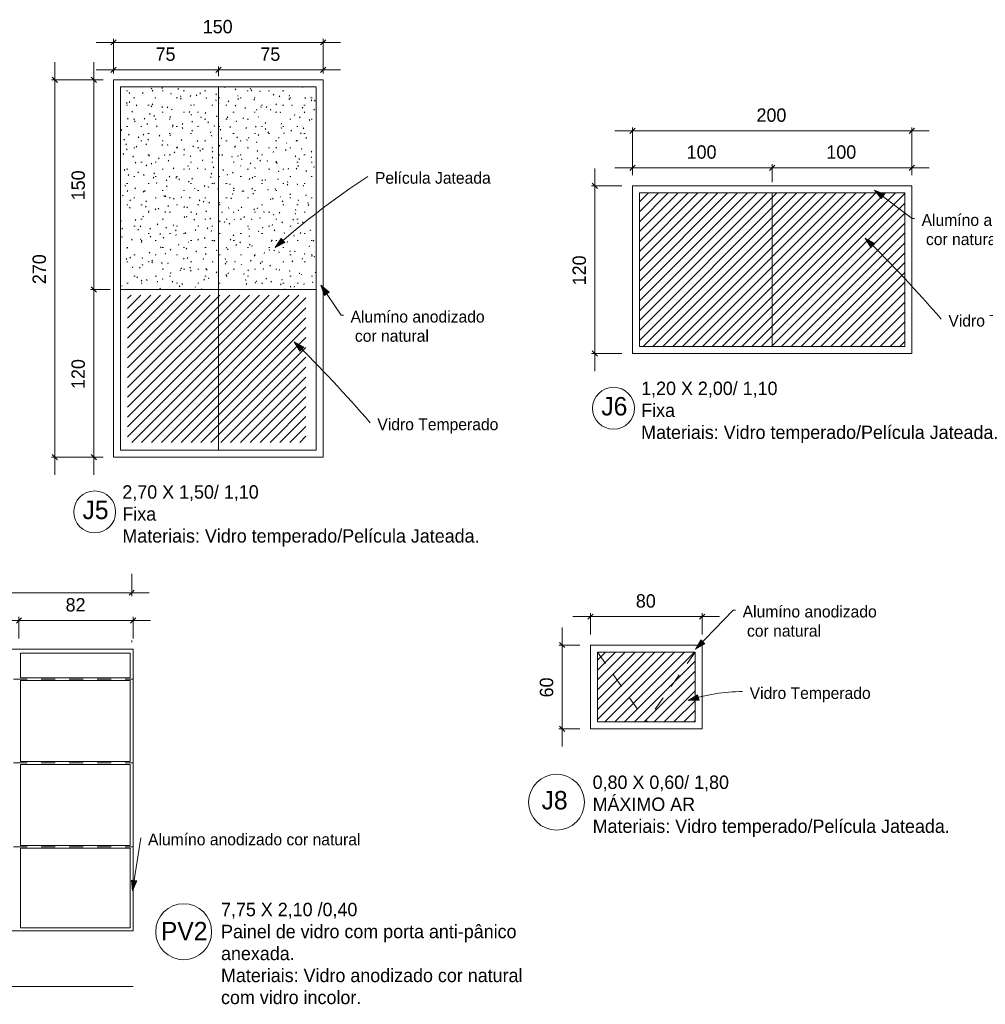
# Model space of a CAD drawing. Header units: metres. Extents: x -1.1 to 55.8, y -6.6 to 5.6.
# Tile 14 of 17: x 40.8 to 47.7, y -6.6 to 0.5. Entities that reach past the tile are written whole.
import ezdxf

# ---------------------------------------------------------------- set-up
doc = ezdxf.new("R2010")
doc.units = ezdxf.units.M
doc.linetypes.add('Oculta', pattern=[0.007144, 0.004763, -0.002381])
doc.linetypes.add('Projeção', pattern=[0.003969, 0.002381, -0.001587])
for name, color, linetype, lineweight in [('A-ANNO-DIMS', 211, 'Continuous', 9), ('A-ANNO-DIMS-25', 211, 'Continuous', 9), ('A-DETL', 90, 'Continuous', 18), ('A-DETL-GENF', 92, 'Continuous', 18), ('A-DETL-HDLN', 90, 'Oculta', 18), ('A-FLOR-OVHD', 1, 'Projeção', 18), ('G-ANNO-TEXT', 231, 'Continuous', 9)]:
    doc.layers.add(name, color=color, linetype=linetype, lineweight=lineweight)
doc.styles.add('Century Gothic', font='GOTHIC.TTF', dxfattribs={"height": 0.095807})
doc.styles.add('Century Gothic_1', font='GOTHIC.TTF', dxfattribs={"height": 0.131735})
doc.styles.add('Century Gothic_2', font='GOTHIC.TTF', dxfattribs={"height": 0.083832})
doc.dimstyles.new('_Cotas_detalhamento_4_mm__', dxfattribs={"dimscale": 0.3048, "dimtxt": 0.1, "dimasz": 0.123031, "dimexe": 0.082021, "dimexo": 0.246063, "dimgap": 0.123031, "dimtad": 1, "dimdec": 0, "dimlfac": 100, "dimzin": 0, "dimdsep": 46, "dimtxsty": 'Century Gothic', "dimblk1": 'OBLIQUE', "dimblk2": 'OBLIQUE', "dimsah": 1, "dimcen": 0.09, "dimdle": 0.410105, "dimazin": 0, "dimtfac": 1, "dimtdec": 4, "dimtix": 1, "dimtmove": 0, "dimatfit": 3, "dimfxl": 1, "dimtvp": 1, "dimtolj": 1, "dimtzin": 0, "dimarcsym": 2})

# ---------------------------------------------------------------- blocks, each defined once
blk = doc.blocks.new('DIMBLOCK108-DETALHAMENTO ESQUADRIAS')
at = {"layer": 'A-ANNO-DIMS-25', "lineweight": 18}
for p, q in [((39.9727, -3.8398), (39.954, -3.8586)), ((39.9727, -3.8398), (39.9915, -3.8211)), ((40.7964, -3.8398), (40.7777, -3.8586)), ((40.7964, -3.8398), (40.8152, -3.8211))]:
    blk.add_line(p, q, dxfattribs=at)
at = {"layer": 'A-ANNO-DIMS-25'}
for p, q in [((39.9727, -3.9693), (39.9727, -3.8148)), ((39.9727, -3.8398), (40.7964, -3.8398)), ((39.9727, -3.8398), (39.9727, -3.9693)), ((40.7964, -3.9693), (40.7964, -3.8148)), ((40.7964, -3.8398), (40.7964, -3.9693))]:
    blk.add_line(p, q, dxfattribs=at)
at = {"layer": 'A-ANNO-DIMS-25', "color": 0, "insert": (40.31, -3.6796), "char_height": 0.09581, "width": 0.179048, "attachment_point": 1, "line_spacing_factor": 0.984117, "style": 'Century Gothic'}
blk.add_mtext('82', dxfattribs=at)
blk = doc.blocks.new('_Oblique')
at = {"color": 0, "linetype": 'ByBlock', "lineweight": -2}
blk.add_line((-0.5, -0.5), (0.5, 0.5), dxfattribs=at)
blk = doc.blocks.new('DIMBLOCK109-DETALHAMENTO ESQUADRIAS')
at = {"layer": 'A-ANNO-DIMS-25', "lineweight": 18}
for p, q in [((40.7964, -3.8398), (40.7777, -3.8586)), ((40.7964, -3.8398), (40.8152, -3.8211)), ((41.6131, -3.8398), (41.5944, -3.8586)), ((41.6131, -3.8398), (41.6319, -3.8211))]:
    blk.add_line(p, q, dxfattribs=at)
at = {"layer": 'A-ANNO-DIMS-25'}
for p, q in [((40.7964, -3.9693), (40.7964, -3.8148)), ((40.7964, -3.8398), (41.7381, -3.8398)), ((40.7964, -3.8398), (40.7964, -3.9693)), ((41.6131, -3.9693), (41.6131, -3.8148)), ((41.6131, -3.8398), (41.6131, -3.9693))]:
    blk.add_line(p, q, dxfattribs=at)
at = {"layer": 'A-ANNO-DIMS-25', "color": 0, "insert": (41.1302, -3.6796), "char_height": 0.09581, "width": 0.179048, "attachment_point": 1, "line_spacing_factor": 0.984117, "style": 'Century Gothic'}
blk.add_mtext('82', dxfattribs=at)
blk = doc.blocks.new('DIMBLOCK116-DETALHAMENTO ESQUADRIAS')
at = {"layer": 'A-ANNO-DIMS-25'}
for p, q in [((41.6031, -3.5054), (41.6031, -3.6661)), ((41.6031, -3.6411), (41.6031, -3.5054)), ((39.156, -3.9993), (39.156, -3.6161)), ((41.7281, -3.6411), (39.156, -3.6411)), ((39.156, -3.6411), (39.156, -3.9993))]:
    blk.add_line(p, q, dxfattribs=at)
at = {"layer": 'A-ANNO-DIMS-25', "lineweight": 18}
for p, q in [((39.156, -3.6411), (39.1373, -3.6599)), ((39.156, -3.6411), (39.1748, -3.6224)), ((41.6031, -3.6411), (41.5844, -3.6599)), ((41.6031, -3.6411), (41.6219, -3.6224))]:
    blk.add_line(p, q, dxfattribs=at)
at = {"layer": 'A-ANNO-DIMS-25', "color": 0, "insert": (40.2676, -3.4809), "char_height": 0.09581, "width": 0.268571, "attachment_point": 1, "line_spacing_factor": 0.984117, "style": 'Century Gothic'}
blk.add_mtext('245', dxfattribs=at)
blk = doc.blocks.new('DIMBLOCK127-DETALHAMENTO ESQUADRIAS')
at = {"layer": 'A-ANNO-DIMS-25'}
for p, q in [((41.4488, -1.472), (41.3072, -1.472)), ((41.3322, -2.797), (41.3322, -1.472)), ((41.3322, -1.472), (41.4488, -1.472)), ((41.3988, -2.672), (41.3072, -2.672)), ((41.3322, -2.672), (41.3988, -2.672))]:
    blk.add_line(p, q, dxfattribs=at)
at = {"layer": 'A-ANNO-DIMS-25', "lineweight": 18}
for p, q in [((41.3322, -1.472), (41.3134, -1.4532)), ((41.3322, -1.472), (41.3509, -1.4907)), ((41.3322, -2.672), (41.3134, -2.6532)), ((41.3322, -2.672), (41.3509, -2.6907))]:
    blk.add_line(p, q, dxfattribs=at)
at = {"layer": 'A-ANNO-DIMS-25', "color": 0, "insert": (41.1719, -2.1839), "char_height": 0.09581, "width": 0.268571, "attachment_point": 1, "rotation": 90, "line_spacing_factor": 0.984117, "style": 'Century Gothic'}
blk.add_mtext('120', dxfattribs=at)
blk = doc.blocks.new('DIMBLOCK128-DETALHAMENTO ESQUADRIAS')
at = {"layer": 'A-ANNO-DIMS-25'}
for p, q in [((41.3322, -1.472), (41.3322, 0.153)), ((41.3988, 0.028), (41.3072, 0.028)), ((41.3322, 0.028), (41.3988, 0.028)), ((41.4488, -1.472), (41.3072, -1.472)), ((41.3322, -1.472), (41.4488, -1.472))]:
    blk.add_line(p, q, dxfattribs=at)
at = {"layer": 'A-ANNO-DIMS-25', "lineweight": 18}
for p, q in [((41.3322, 0.028), (41.3134, 0.0468)), ((41.3322, 0.028), (41.3509, 0.0093)), ((41.3322, -1.472), (41.3134, -1.4532)), ((41.3322, -1.472), (41.3509, -1.4907))]:
    blk.add_line(p, q, dxfattribs=at)
at = {"layer": 'A-ANNO-DIMS-25', "color": 0, "insert": (41.1719, -0.8339), "char_height": 0.09581, "width": 0.268571, "attachment_point": 1, "rotation": 90, "line_spacing_factor": 0.984117, "style": 'Century Gothic'}
blk.add_mtext('150', dxfattribs=at)
blk = doc.blocks.new('DIMBLOCK129-DETALHAMENTO ESQUADRIAS')
at = {"layer": 'A-ANNO-DIMS-25'}
for p, q in [((41.3488, 0.0991), (42.2238, 0.0991)), ((41.4738, 0.103), (41.4738, 0.0741)), ((41.4738, 0.0991), (41.4738, 0.103)), ((42.2238, 0.053), (42.2238, 0.1241)), ((42.2238, 0.0991), (42.2238, 0.053))]:
    blk.add_line(p, q, dxfattribs=at)
at = {"layer": 'A-ANNO-DIMS-25', "lineweight": 18}
for p, q in [((41.4738, 0.0991), (41.455, 0.0804)), ((41.4738, 0.0991), (41.4925, 0.1179)), ((42.2238, 0.0991), (42.205, 0.0804)), ((42.2238, 0.0991), (42.2425, 0.1179))]:
    blk.add_line(p, q, dxfattribs=at)
at = {"layer": 'A-ANNO-DIMS-25', "color": 0, "insert": (41.7742, 0.2594), "char_height": 0.09581, "width": 0.179048, "attachment_point": 1, "line_spacing_factor": 0.984117, "style": 'Century Gothic'}
blk.add_mtext('75', dxfattribs=at)
blk = doc.blocks.new('DIMBLOCK130-DETALHAMENTO ESQUADRIAS')
at = {"layer": 'A-ANNO-DIMS-25', "lineweight": 18}
for p, q in [((42.2238, 0.0991), (42.205, 0.0804)), ((42.2238, 0.0991), (42.2425, 0.1179)), ((42.9738, 0.0991), (42.955, 0.0804)), ((42.9738, 0.0991), (42.9925, 0.1179))]:
    blk.add_line(p, q, dxfattribs=at)
at = {"layer": 'A-ANNO-DIMS-25'}
for p, q in [((42.2238, 0.053), (42.2238, 0.1241)), ((42.2238, 0.0991), (43.0988, 0.0991)), ((42.2238, 0.0991), (42.2238, 0.053)), ((42.9738, 0.103), (42.9738, 0.0741)), ((42.9738, 0.0991), (42.9738, 0.103))]:
    blk.add_line(p, q, dxfattribs=at)
at = {"layer": 'A-ANNO-DIMS-25', "color": 0, "insert": (42.5242, 0.2594), "char_height": 0.09581, "width": 0.179048, "attachment_point": 1, "line_spacing_factor": 0.984117, "style": 'Century Gothic'}
blk.add_mtext('75', dxfattribs=at)
blk = doc.blocks.new('DIMBLOCK131-DETALHAMENTO ESQUADRIAS')
at = {"layer": 'A-ANNO-DIMS-25'}
for p, q in [((41.3488, 0.2958), (43.0988, 0.2958)), ((41.4738, 0.103), (41.4738, 0.3208)), ((41.4738, 0.2958), (41.4738, 0.103)), ((42.9738, 0.103), (42.9738, 0.3208)), ((42.9738, 0.2958), (42.9738, 0.103))]:
    blk.add_line(p, q, dxfattribs=at)
at = {"layer": 'A-ANNO-DIMS-25', "lineweight": 18}
for p, q in [((41.4738, 0.2958), (41.455, 0.2771)), ((41.4738, 0.2958), (41.4925, 0.3146)), ((42.9738, 0.2958), (42.955, 0.2771)), ((42.9738, 0.2958), (42.9925, 0.3146))]:
    blk.add_line(p, q, dxfattribs=at)
at = {"layer": 'A-ANNO-DIMS-25', "color": 0, "insert": (42.1119, 0.4561), "char_height": 0.09581, "width": 0.268571, "attachment_point": 1, "line_spacing_factor": 0.984117, "style": 'Century Gothic'}
blk.add_mtext('150', dxfattribs=at)
blk = doc.blocks.new('DIMBLOCK149-DETALHAMENTO ESQUADRIAS')
at = {"layer": 'A-ANNO-DIMS-25'}
for p, q in [((41.0538, -2.797), (41.0538, 0.153)), ((41.3988, 0.028), (41.0288, 0.028)), ((41.0538, 0.028), (41.3988, 0.028)), ((41.3988, -2.672), (41.0288, -2.672)), ((41.0538, -2.672), (41.3988, -2.672))]:
    blk.add_line(p, q, dxfattribs=at)
at = {"layer": 'A-ANNO-DIMS-25', "lineweight": 18}
for p, q in [((41.0538, 0.028), (41.035, 0.0468)), ((41.0538, 0.028), (41.0725, 0.0093)), ((41.0538, -2.672), (41.035, -2.6532)), ((41.0538, -2.672), (41.0725, -2.6907))]:
    blk.add_line(p, q, dxfattribs=at)
at = {"layer": 'A-ANNO-DIMS-25', "color": 0, "insert": (40.8935, -1.4339), "char_height": 0.09581, "width": 0.268571, "attachment_point": 1, "rotation": 90, "line_spacing_factor": 0.984117, "style": 'Century Gothic'}
blk.add_mtext('270', dxfattribs=at)
blk = doc.blocks.new('DIMBLOCK150-DETALHAMENTO ESQUADRIAS')
at = {"layer": 'A-ANNO-DIMS-25'}
for p, q in [((45.0623, -0.6011), (46.1873, -0.6011)), ((45.1873, -0.6555), (45.1873, -0.5761)), ((45.1873, -0.6011), (45.1873, -0.6555)), ((46.1873, -0.7055), (46.1873, -0.5761)), ((46.1873, -0.6011), (46.1873, -0.7055))]:
    blk.add_line(p, q, dxfattribs=at)
at = {"layer": 'A-ANNO-DIMS-25', "lineweight": 18}
for p, q in [((45.1873, -0.6011), (45.1686, -0.6198)), ((45.1873, -0.6011), (45.2061, -0.5823)), ((46.1873, -0.6011), (46.1686, -0.6198)), ((46.1873, -0.6011), (46.2061, -0.5823))]:
    blk.add_line(p, q, dxfattribs=at)
at = {"layer": 'A-ANNO-DIMS-25', "color": 0, "insert": (45.5754, -0.4408), "char_height": 0.09581, "width": 0.268571, "attachment_point": 1, "line_spacing_factor": 0.984117, "style": 'Century Gothic'}
blk.add_mtext('100', dxfattribs=at)
blk = doc.blocks.new('DIMBLOCK151-DETALHAMENTO ESQUADRIAS')
at = {"layer": 'A-ANNO-DIMS-25', "lineweight": 18}
for p, q in [((46.1873, -0.6011), (46.1686, -0.6198)), ((46.1873, -0.6011), (46.2061, -0.5823)), ((47.1873, -0.6011), (47.1686, -0.6198)), ((47.1873, -0.6011), (47.2061, -0.5823))]:
    blk.add_line(p, q, dxfattribs=at)
at = {"layer": 'A-ANNO-DIMS-25'}
for p, q in [((46.1873, -0.7055), (46.1873, -0.5761)), ((46.1873, -0.6011), (47.3123, -0.6011)), ((46.1873, -0.6011), (46.1873, -0.7055)), ((47.1873, -0.6555), (47.1873, -0.5761)), ((47.1873, -0.6011), (47.1873, -0.6555))]:
    blk.add_line(p, q, dxfattribs=at)
at = {"layer": 'A-ANNO-DIMS-25', "color": 0, "insert": (46.5754, -0.4408), "char_height": 0.09581, "width": 0.268571, "attachment_point": 1, "line_spacing_factor": 0.984117, "style": 'Century Gothic'}
blk.add_mtext('100', dxfattribs=at)
blk = doc.blocks.new('DIMBLOCK152-DETALHAMENTO ESQUADRIAS')
at = {"layer": 'A-ANNO-DIMS-25'}
for p, q in [((45.0623, -0.3372), (47.3123, -0.3372)), ((45.1873, -0.6555), (45.1873, -0.3122)), ((45.1873, -0.3372), (45.1873, -0.6555)), ((47.1873, -0.6555), (47.1873, -0.3122)), ((47.1873, -0.3372), (47.1873, -0.6555))]:
    blk.add_line(p, q, dxfattribs=at)
at = {"layer": 'A-ANNO-DIMS-25', "lineweight": 18}
for p, q in [((45.1873, -0.3372), (45.1686, -0.356)), ((45.1873, -0.3372), (45.2061, -0.3185)), ((47.1873, -0.3372), (47.1686, -0.356)), ((47.1873, -0.3372), (47.2061, -0.3185))]:
    blk.add_line(p, q, dxfattribs=at)
at = {"layer": 'A-ANNO-DIMS-25', "color": 0, "insert": (46.0754, -0.1769), "char_height": 0.09581, "width": 0.268571, "attachment_point": 1, "line_spacing_factor": 0.984117, "style": 'Century Gothic'}
blk.add_mtext('200', dxfattribs=at)
blk = doc.blocks.new('DIMBLOCK153-DETALHAMENTO ESQUADRIAS')
at = {"layer": 'A-ANNO-DIMS-25'}
for p, q in [((44.919, -2.0555), (44.919, -0.6055)), ((45.1123, -0.7305), (44.894, -0.7305)), ((44.919, -0.7305), (45.1123, -0.7305)), ((45.1123, -1.9305), (44.894, -1.9305)), ((44.919, -1.9305), (45.1123, -1.9305))]:
    blk.add_line(p, q, dxfattribs=at)
at = {"layer": 'A-ANNO-DIMS-25', "lineweight": 18}
for p, q in [((44.919, -0.7305), (44.9003, -0.7118)), ((44.919, -0.7305), (44.9378, -0.7493)), ((44.919, -1.9305), (44.9003, -1.9118)), ((44.919, -1.9305), (44.9378, -1.9493))]:
    blk.add_line(p, q, dxfattribs=at)
at = {"layer": 'A-ANNO-DIMS-25', "color": 0, "insert": (44.7587, -1.4424), "char_height": 0.09581, "width": 0.268571, "attachment_point": 1, "rotation": 90, "line_spacing_factor": 0.984117, "style": 'Century Gothic'}
blk.add_mtext('120', dxfattribs=at)
blk = doc.blocks.new('DIMBLOCK158-DETALHAMENTO ESQUADRIAS')
at = {"layer": 'A-ANNO-DIMS-25'}
for p, q in [((44.8864, -3.9406), (44.8864, -3.7876)), ((45.6864, -3.9406), (45.6864, -3.7876)), ((44.7614, -3.8126), (45.8114, -3.8126)), ((44.8864, -3.8126), (44.8864, -3.9406)), ((45.6864, -3.8126), (45.6864, -3.9406))]:
    blk.add_line(p, q, dxfattribs=at)
at = {"layer": 'A-ANNO-DIMS-25', "lineweight": 18}
for p, q in [((44.8864, -3.8126), (44.9051, -3.7938)), ((45.6864, -3.8126), (45.7051, -3.7938)), ((44.8864, -3.8126), (44.8676, -3.8313)), ((45.6864, -3.8126), (45.6676, -3.8313))]:
    blk.add_line(p, q, dxfattribs=at)
at = {"layer": 'A-ANNO-DIMS-25', "color": 0, "insert": (45.2117, -3.6523), "char_height": 0.09581, "width": 0.179048, "attachment_point": 1, "line_spacing_factor": 0.984117, "style": 'Century Gothic'}
blk.add_mtext('80', dxfattribs=at)
blk = doc.blocks.new('DIMBLOCK159-DETALHAMENTO ESQUADRIAS')
at = {"layer": 'A-ANNO-DIMS-25'}
for p, q in [((44.6845, -4.7406), (44.6845, -3.8906)), ((44.8114, -4.0156), (44.6595, -4.0156)), ((44.6845, -4.0156), (44.8114, -4.0156)), ((44.8114, -4.6156), (44.6595, -4.6156)), ((44.6845, -4.6156), (44.8114, -4.6156))]:
    blk.add_line(p, q, dxfattribs=at)
at = {"layer": 'A-ANNO-DIMS-25', "lineweight": 18}
for p, q in [((44.6845, -4.0156), (44.6658, -3.9968)), ((44.6845, -4.0156), (44.7033, -4.0343)), ((44.6845, -4.6156), (44.6658, -4.5968)), ((44.6845, -4.6156), (44.7033, -4.6343))]:
    blk.add_line(p, q, dxfattribs=at)
at = {"layer": 'A-ANNO-DIMS-25', "color": 0, "insert": (44.5242, -4.3902), "char_height": 0.09581, "width": 0.179048, "attachment_point": 1, "rotation": 90, "line_spacing_factor": 0.984117, "style": 'Century Gothic'}
blk.add_mtext('60', dxfattribs=at)

msp = doc.modelspace()

# ---------------------------------------------------------------- hatches: boundary and pattern name
at = {"layer": 'A-DETL-GENF'}
h = msp.add_hatch(dxfattribs=at)
h.set_pattern_fill('FP_1', color=131, style=0, pattern_type=2)
h.set_pattern_definition([(0, (28.619, 0), (0.203, 0.051), [0.008, -0.144, 0.008, -0.144, -0.813]), (0, (28.619, 0), (0.203, 0.051), [-0.305, 0.008, -0.296, 0.008, -0.144, -0.356]), (0, (28.619, 0), (0.203, 0.051), [-0.762, 0.008, -0.093, 0.008, -0.246]), (120, (28.696, 0.025), (-0.1456673, 0.15030316), [0.008, -0.144, 0.008, -0.144, -0.813]), (120, (28.696, 0.025), (-0.1456673, 0.15030316), [-0.305, 0.008, -0.296, 0.008, -0.144, -0.356]), (120, (28.696, 0.025), (-0.1456673, 0.15030316), [-0.762, 0.008, -0.093, 0.008, -0.246]), (240, (28.721, 0.127), (-0.0573327, -0.20130316), [0.008, -0.144, 0.008, -0.144, -0.813]), (240, (28.721, 0.127), (-0.0573327, -0.20130316), [-0.305, 0.008, -0.296, 0.008, -0.144, -0.356]), (240, (28.721, 0.127), (-0.0573327, -0.20130316), [-0.762, 0.008, -0.093, 0.008, -0.246])])
h.paths.add_polyline_path([(42.9238, -1.472), (42.9238, -0.022), (41.5238, -0.022), (41.5238, -1.472)], flags=0)
h = msp.add_hatch(dxfattribs=at)
h.set_pattern_fill('FP_6', color=8, style=0, pattern_type=2)
h.set_pattern_definition([(45, (37.705, -0.883), (-0.03535534, 0.03535534), [])])
h.paths.add_polyline_path([(47.1373, -1.8805), (47.1373, -0.7805), (45.2373, -0.7805), (45.2373, -1.8805), (47.0096, -1.8805)], flags=0)
h = msp.add_hatch(dxfattribs=at)
h.set_pattern_fill('FP_4', color=8, style=0, pattern_type=2)
h.set_pattern_definition([(45, (33.991, -1.624), (-0.03535534, 0.03535534), [])])
h.paths.add_polyline_path([(42.8506, -2.5673), (42.8506, -1.512), (41.5738, -1.512), (41.5738, -2.5673), (42.7745, -2.5673)], flags=0)
h = msp.add_hatch(dxfattribs=at)
h.set_pattern_fill('FP_9', color=8, style=0, pattern_type=2)
h.set_pattern_definition([(45, (38.104, -4.168), (-0.03535534, 0.03535534), [])])
h.paths.add_polyline_path([(45.6364, -4.5656), (45.6364, -4.0656), (44.9364, -4.0656), (44.9364, -4.5656), (45.5841, -4.5656)], flags=0)
at = {"layer": 'G-ANNO-TEXT'}
for points in [[(46.9204, -0.7612), (46.9682, -0.8224), (46.9924, -0.7903)], [(42.6291, -1.1709), (42.6988, -1.1366), (42.6724, -1.1064)], [(46.8542, -1.1045), (46.8935, -1.1715), (46.9217, -1.1429)], [(42.9576, -1.4409), (42.9829, -1.5143), (43.0162, -1.4918)], [(42.7667, -1.8459), (42.806, -1.9129), (42.8342, -1.8843)], [(45.6394, -4.0463), (45.7059, -4.0061), (45.6769, -3.9783)], [(45.587, -4.4129), (45.6646, -4.4101), (45.6528, -4.3717)], [(41.6086, -5.7741), (41.6403, -5.7033), (41.6006, -5.6969)]]:
    msp.add_hatch(color=250, dxfattribs=at).paths.add_polyline_path(points, flags=0)

# ---------------------------------------------------------------- linework, layer by layer
at = {"layer": 'A-DETL'}
for p, q in [((41.4738, 0.028), (42.9738, 0.028)), ((41.4738, -2.672), (41.4738, 0.028)), ((42.9738, -2.672), (42.9738, 0.028)), ((42.9238, -0.022), (41.5238, -0.022)), ((41.5238, -0.022), (41.5238, -1.472)), ((41.5238, -2.622), (41.5238, -0.022)), ((41.5238, -0.022), (42.9238, -0.022)), ((42.2238, -2.622), (42.2238, -0.022)), ((42.9238, -1.472), (42.9238, -0.022)), ((42.9238, -2.622), (42.9238, -0.022)), ((45.1873, -0.7305), (47.1873, -0.7305)), ((45.1873, -1.9305), (45.1873, -0.7305)), ((47.1873, -1.9305), (47.1873, -0.7305)), ((45.2373, -1.8805), (45.2373, -0.7805)), ((45.2373, -0.7805), (47.1373, -0.7805)), ((45.2373, -0.7805), (47.1373, -0.7805)), ((46.1873, -1.8805), (46.1873, -0.7805)), ((47.1373, -1.8805), (47.1373, -0.7805)), ((41.5238, -1.472), (42.9238, -1.472)), ((41.5238, -1.472), (42.9238, -1.472)), ((45.2373, -1.8805), (47.1373, -1.8805)), ((45.1873, -1.9305), (47.1873, -1.9305)), ((41.4738, -2.672), (42.9738, -2.672)), ((41.5238, -2.622), (42.9238, -2.622)), ((33.8631, -4.0443), (41.6131, -4.0443)), ((40.8064, -4.0743), (40.8064, -4.2493)), ((40.8064, -4.0743), (41.5931, -4.0743)), ((41.5931, -4.0743), (41.5931, -4.2493)), ((41.6131, -4.0443), (41.6131, -6.0593)), ((44.8864, -4.0156), (45.6864, -4.0156)), ((44.8864, -4.6156), (44.8864, -4.0156)), ((44.9364, -4.0656), (45.6364, -4.0656)), ((44.9364, -4.5656), (44.9364, -4.0656)), ((45.6364, -4.0656), (45.6364, -4.5656)), ((45.6864, -4.0156), (45.6864, -4.6156)), ((40.8064, -4.2493), (41.5931, -4.2493)), ((40.8064, -4.2693), (40.8064, -4.8493)), ((40.8064, -4.2693), (41.5931, -4.2693)), ((41.5931, -4.2693), (41.5931, -4.8493)), ((45.6364, -4.5656), (44.9364, -4.5656)), ((45.6864, -4.6156), (44.8864, -4.6156)), ((40.8064, -4.8493), (41.5931, -4.8493)), ((40.8064, -4.8693), (40.8064, -5.4493)), ((40.8064, -4.8693), (41.5931, -4.8693)), ((41.5931, -4.8693), (41.5931, -5.4493)), ((40.8064, -5.4493), (41.5931, -5.4493)), ((40.8064, -5.4693), (41.5931, -5.4693)), ((40.8064, -5.4693), (40.8064, -6.0393)), ((41.5931, -5.4693), (41.5931, -6.0393)), ((40.8064, -6.0393), (41.5931, -6.0393)), ((39.176, -6.0593), (41.6131, -6.0593)), ((33.7931, -6.4593), (41.6131, -6.4593))]:
    msp.add_line(p, q, dxfattribs=at)
for centre, radius in [((45.0519, -2.322), 0.15), ((41.3384, -3.0634), 0.15), ((44.6444, -5.14), 0.2), ((41.9751, -6.0664), 0.2)]:
    msp.add_circle(centre, radius, dxfattribs=at)
at = {"layer": 'A-DETL-HDLN'}
for p, q in [((41.6031, -3.9843), (41.6031, -3.9943)), ((39.156, -4.2593), (41.6131, -4.2593)), ((39.156, -4.8593), (41.6131, -4.8593)), ((39.156, -5.4593), (41.6131, -5.4593))]:
    msp.add_line(p, q, dxfattribs=at)
at = {"layer": 'A-FLOR-OVHD'}
for p in [(44.9364, -4.0656), (45.6364, -4.0656)]:
    msp.add_line(p, (45.2864, -4.5656), dxfattribs=at)
at = {"layer": 'G-ANNO-TEXT', "color": 250}
for p, q in [((46.9204, -0.7612), (46.9682, -0.8224)), ((46.9924, -0.7903), (46.9204, -0.7612)), ((46.9204, -0.7612), (47.19, -0.9644)), ((46.9682, -0.8224), (46.9924, -0.7903)), ((47.19, -0.9644), (47.2064, -0.9644)), ((42.6724, -1.1064), (42.6291, -1.1709)), ((42.6988, -1.1366), (42.6724, -1.1064)), ((46.8542, -1.1045), (46.8935, -1.1715)), ((46.9217, -1.1429), (46.8542, -1.1045)), ((42.6291, -1.1709), (42.6988, -1.1366)), ((46.8935, -1.1715), (46.9217, -1.1429)), ((42.9576, -1.4409), (42.9829, -1.5143)), ((43.0162, -1.4918), (42.9576, -1.4409)), ((42.9576, -1.4409), (43.1026, -1.6558)), ((42.9829, -1.5143), (43.0162, -1.4918)), ((43.1026, -1.6558), (43.1189, -1.6558)), ((42.7667, -1.8459), (42.806, -1.9129)), ((42.8342, -1.8843), (42.7667, -1.8459)), ((42.806, -1.9129), (42.8342, -1.8843)), ((45.6394, -4.0463), (45.909, -3.7656)), ((45.909, -3.7656), (45.9254, -3.7656)), ((45.6769, -3.9783), (45.6394, -4.0463)), ((45.6394, -4.0463), (45.7059, -4.0061)), ((45.7059, -4.0061), (45.6769, -3.9783)), ((45.6528, -4.3717), (45.587, -4.4129)), ((45.587, -4.4129), (45.6646, -4.4101)), ((45.6646, -4.4101), (45.6528, -4.3717)), ((41.6086, -5.7741), (41.6693, -5.3955)), ((41.6403, -5.7033), (41.6006, -5.6969)), ((41.6006, -5.6969), (41.6086, -5.7741)), ((41.6086, -5.7741), (41.6403, -5.7033))]:
    msp.add_line(p, q, dxfattribs=at)
for centre, radius, start, end in [((46.4889, -5.5316), 5.8236, 123.27832, 131.513), ((40.3402, -7.7563), 9.3101, 40.70381, 45.59956), ((36.2528, -8.4977), 9.3101, 40.70381, 45.59956), ((45.9757, -5.5529), 1.2044, 90, 108.82674)]:
    msp.add_arc(centre, radius, start, end, dxfattribs=at)

# ---------------------------------------------------------------- texts
at = {"layer": 'G-ANNO-TEXT', "color": 7, "attachment_point": 1, "line_spacing_factor": 0.984117}
for s, insert, char_height, width, style in [('Película Jateada', (43.3443, -0.6318), 0.083832, 1.137094, 'Century Gothic_2'), ('Alumíno anodizado\\P cor natural', (47.2572, -0.9332), 0.083832, 1.311385, 'Century Gothic_2'), ('Alumíno anodizado\\P cor natural', (43.1697, -1.6246), 0.083832, 1.311385, 'Century Gothic_2'), ('Vidro Temperado', (47.4489, -1.6535), 0.083832, 1.163343, 'Century Gothic_2'), ('1,20 X 2,00/ 1,10\\PFixa\\PMateriais: Vidro temperado/Película Jateada.', (45.2499, -2.1313), 0.095807, 3.4992, 'Century Gothic'), ('J6', (44.9649, -2.2417), 0.13174, 0.224393, 'Century Gothic_1'), ('Vidro Temperado', (43.3615, -2.3949), 0.083832, 1.163343, 'Century Gothic_2'), ('2,70 X 1,50/ 1,10\\PFixa\\PMateriais: Vidro temperado/Película Jateada.', (41.5364, -2.8727), 0.095807, 3.4992, 'Century Gothic'), ('J5', (41.2514, -2.9831), 0.13174, 0.224393, 'Century Gothic_1'), ('Alumíno anodizado\\P cor natural', (45.9762, -3.7344), 0.083832, 1.311385, 'Century Gothic_2'), ('Vidro Temperado', (46.0265, -4.3173), 0.083832, 1.163343, 'Century Gothic_2'), ('0,80 X 0,60/ 1,80\\PMÁXIMO AR\\PMateriais: Vidro temperado/Película Jateada.', (44.9024, -4.9493), 0.095807, 3.4992, 'Century Gothic'), ('J8', (44.5374, -5.0597), 0.13174, 0.224393, 'Century Gothic_1'), ('Alumíno anodizado cor natural', (41.7201, -5.3644), 0.083832, 2.077848, 'Century Gothic_2'), ('7,75 X 2,10 /0,40\\PPainel de vidro com porta anti-pânico\\Panexada.\\PMateriais: Vidro anodizado cor natural\\Pcom vidro incolor.', (42.2426, -5.8596), 0.095807, 2.9196, 'Century Gothic'), ('PV2', (41.8123, -5.9963), 0.13174, 0.397637, 'Century Gothic_1')]:
    msp.add_mtext(s, dxfattribs=dict(at, insert=insert, char_height=char_height, width=width, style=style))

# ---------------------------------------------------------------- dimensions: what is measured, and where the dimension line sits
at = {"layer": 'A-ANNO-DIMS'}
for base, p1, p2, override, picture, middle in [((42.9738, 0.2958), (41.4738, 0.028), (42.9738, 0.028), {"dimpost": '<>', "dimfxl": 1.5}, 'DIMBLOCK131-DETALHAMENTO ESQUADRIAS', (42.2238, 0.3837)), ((42.2238, 0.0991), (41.4738, 0.028), (42.2238, -0.022), {"dimpost": '<>', "dimfxl": 0.751665}, 'DIMBLOCK129-DETALHAMENTO ESQUADRIAS', (41.8488, 0.1857)), ((42.9738, 0.0991), (42.2238, -0.022), (42.9738, 0.028), {"dimpost": '<>', "dimfxl": 0.751665}, 'DIMBLOCK130-DETALHAMENTO ESQUADRIAS', (42.5988, 0.1857)), ((47.1873, -0.3372), (45.1873, -0.7305), (47.1873, -0.7305), {"dimpost": '<>', "dimfxl": 2}, 'DIMBLOCK152-DETALHAMENTO ESQUADRIAS', (46.1873, -0.2494)), ((46.1873, -0.6011), (45.1873, -0.7305), (46.1873, -0.7805), {"dimpost": '<>', "dimfxl": 1.001249}, 'DIMBLOCK150-DETALHAMENTO ESQUADRIAS', (45.6873, -0.5133)), ((47.1873, -0.6011), (46.1873, -0.7805), (47.1873, -0.7305), {"dimpost": '<>', "dimfxl": 1.001249}, 'DIMBLOCK151-DETALHAMENTO ESQUADRIAS', (46.6873, -0.5133)), ((39.156, -3.6411), (41.6031, -3.5804), (39.156, -4.0743), {"dimpost": '<>', "dimfxl": 2.496447}, 'DIMBLOCK116-DETALHAMENTO ESQUADRIAS', (40.3796, -3.5533)), ((45.6864, -3.8126), (44.8864, -4.0156), (45.6864, -4.0156), {"dimpost": '<>', "dimfxl": 0.8}, 'DIMBLOCK158-DETALHAMENTO ESQUADRIAS', (45.2864, -3.7247)), ((40.7964, -3.8398), (39.9727, -4.0443), (40.7964, -4.0443), {"dimpost": '<>', "dimfxl": 0.8237}, 'DIMBLOCK108-DETALHAMENTO ESQUADRIAS', (40.3846, -3.752)), ((41.6131, -3.8398), (40.7964, -4.0443), (41.6131, -4.0443), {"dimpost": '<>', "dimfxl": 0.8167}, 'DIMBLOCK109-DETALHAMENTO ESQUADRIAS', (41.2048, -3.752))]:
    dim = msp.add_linear_dim(base=base, p1=p1, p2=p2, dimstyle='_Cotas_detalhamento_4_mm__', override=override, dxfattribs=at)
    dim.commit()
    dim.dimension.update_dxf_attribs({"geometry": picture, "text_midpoint": middle})
for base, p1, p2, override, picture, middle in [((41.0538, 0.028), (41.4738, -2.672), (41.4738, 0.028), {"dimpost": '<>', "dimfxl": 2.7}, 'DIMBLOCK149-DETALHAMENTO ESQUADRIAS', (40.966, -1.322)), ((41.3322, 0.028), (41.5238, -1.472), (41.4738, 0.028), {"dimpost": '<>', "dimfxl": 1.500833}, 'DIMBLOCK128-DETALHAMENTO ESQUADRIAS', (41.2444, -0.722)), ((44.919, -0.7305), (45.1873, -1.9305), (45.1873, -0.7305), {"dimpost": '<>', "dimfxl": 1.2}, 'DIMBLOCK153-DETALHAMENTO ESQUADRIAS', (44.8312, -1.3305)), ((41.3322, -1.472), (41.4738, -2.672), (41.5238, -1.472), {"dimpost": '<>', "dimfxl": 1.201041}, 'DIMBLOCK127-DETALHAMENTO ESQUADRIAS', (41.2444, -2.072)), ((44.6845, -4.0156), (44.8864, -4.6156), (44.8864, -4.0156), {"dimpost": '<>', "dimfxl": 0.6}, 'DIMBLOCK159-DETALHAMENTO ESQUADRIAS', (44.5967, -4.3156))]:
    dim = msp.add_linear_dim(base=base, p1=p1, p2=p2, angle=90, dimstyle='_Cotas_detalhamento_4_mm__', override=override, dxfattribs=at)
    dim.commit()
    dim.dimension.update_dxf_attribs({"geometry": picture, "text_midpoint": middle})

doc.saveas('drawing.dxf')
